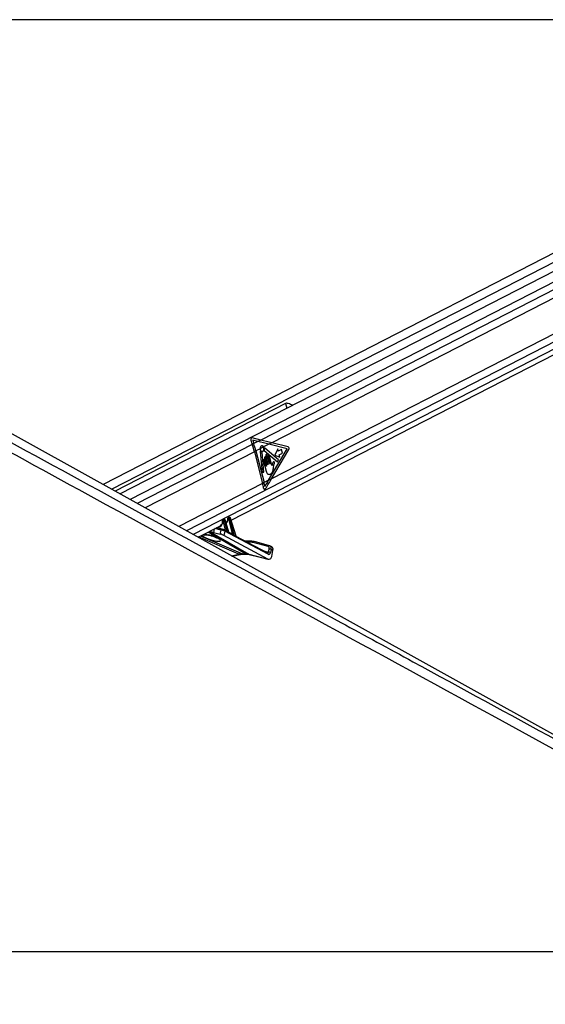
# Model space of a CAD drawing. Header units: millimetres. Extents: x 20 to 22981, y 40 to 19992.
# Tile 30 of 153: x 5284 to 6044, y 6536 to 7959. Entities that reach past the tile are written whole.
import ezdxf

# ---------------------------------------------------------------- set-up
doc = ezdxf.new("R2010")
doc.units = ezdxf.units.MM
doc.header["$LTSCALE"] = 2
doc.layers.add('COMPONENT_GEOMETRY', color=7, linetype='Continuous')
doc.styles.add('SLDTEXTSTYLE0', font='TXT', dxfattribs={"width": 0.75})
doc.dimstyles.new('SLDDIMSTYLE1', dxfattribs={"dimtxt": 100, "dimasz": 6.604, "dimexe": 0, "dimexo": 0.0625, "dimgap": 25, "dimtad": 0, "dimtih": 1, "dimtoh": 1, "dimdec": 1, "dimrnd": 1e-09, "dimzin": 12, "dimdsep": 46, "dimtxsty": 'SLDTEXTSTYLE0', "dimsah": 1, "dimcen": 0.09, "dimadec": 0, "dimazin": 3, "dimtfac": 1, "dimtdec": 1, "dimtofl": 0, "dimtmove": 0, "dimatfit": 3, "dimfxl": 1, "dimfrac": 2, "dimtolj": 1, "dimtzin": 12, "dimarcsym": 0})

# ---------------------------------------------------------------- blocks, each defined once
blk = doc.blocks.new('_D_4')
at = {"layer": 'COMPONENT_GEOMETRY', "color": 7}
for p, q in [((6756.8, 7959.5), (789.1, 7959.5)), ((795.5, 7959.5), (795.5, 5203.3)), ((595.4, 5183), (564.9, 5183)), ((564.9, 5183), (564.9, 5024.3)), ((995.5, 5183), (1026, 5183)), ((1026, 5183), (1026, 5024.3)), ((564.9, 5024.3), (595.4, 5024.3)), ((1026, 5024.3), (995.5, 5024.3)), ((795.5, 2118.5), (795.5, 4874.7)), ((6931, 2118.5), (789.1, 2118.5))]:
    blk.add_line(p, q, dxfattribs=at)
for points in [[(795.5, 7959.5), (794.5, 7952.9), (796.5, 7952.9)], [(795.5, 2118.5), (796.5, 2125.1), (794.5, 2125.1)]]:
    blk.add_solid(points, dxfattribs=at)
at = {"layer": 'COMPONENT_GEOMETRY', "color": 7, "char_height": 100, "attachment_point": 1, "style": 'SLDTEXTSTYLE0'}
for s, insert in [('9\'6.98"', (595.4, 5153.2)), ('2920.5mm', (467.3, 5003.6))]:
    blk.add_mtext(s, dxfattribs=dict(at, insert=insert))

msp = doc.modelspace()

# ---------------------------------------------------------------- linework, layer by layer
at = {"color": 7, "linetype": 'Continuous', "lineweight": 25}
for p, q in [((6605.91, 7904.86), (5404.92, 7287.66)), ((6619.97, 7885.97), (5429.33, 7274.09)), ((5589.9, 7236.12), (6635.01, 7773.21)), ((6374.84, 6748.91), (4581.99, 7744.75)), ((5668.36, 7404.73), (5422.04, 7278.14)), ((5618.41, 7351.74), (5620.31, 7345.6)), ((5632.67, 7351.95), (5620.23, 7354.97)), ((5622.47, 7346.71), (5620.31, 7345.6)), ((5620.98, 7351.53), (5622.47, 7346.71)), ((5628.36, 7349.73), (5620.98, 7351.53)), ((5628.36, 7349.73), (5622.47, 7346.71)), ((5632.67, 7351.95), (5628.36, 7349.73)), ((5644.15, 7345.83), (5636.64, 7341.97)), ((5648.46, 7348.04), (5644.15, 7345.83)), ((5670.7, 7339.15), (5644.15, 7345.83)), ((5672.08, 7342.1), (5648.46, 7348.04)), ((5625.44, 7336.22), (5623.29, 7335.11)), ((5623.29, 7335.11), (5635.08, 7289.22)), ((5631.47, 7339.31), (5625.44, 7336.22)), ((5625.44, 7336.22), (5637.23, 7290.33)), ((5636.64, 7341.97), (5631.47, 7339.31)), ((5631.64, 7335.35), (5634.34, 7304.96)), ((5637.06, 7305.45), (5634.51, 7334.2)), ((5637.63, 7336.89), (5656.56, 7320.26)), ((5657.94, 7323.48), (5638.26, 7340.26)), ((5645.18, 7317.6), (5642.03, 7329.85)), ((5643.91, 7293.76), (5670.7, 7339.15)), ((5648.2, 7295.96), (5673.1, 7338.14)), ((5657.05, 7339.09), (5652.95, 7330.31)), ((5652.95, 7330.31), (5660.08, 7327.29)), ((5657.84, 7335.99), (5657.05, 7339.09)), ((5662.71, 7338.49), (5657.84, 7335.99)), ((5659.28, 7330.39), (5664.15, 7332.89)), ((5660.08, 7327.29), (5659.28, 7330.39)), ((5664.15, 7332.89), (5662.71, 7338.49)), ((5636.44, 7321.51), (5640.21, 7306.83)), ((5637.94, 7325.7), (5640.83, 7314.46)), ((5640.55, 7314.32), (5638.44, 7322.54)), ((5639.75, 7328.68), (5642.9, 7316.43)), ((5642.62, 7316.29), (5639.94, 7326.72)), ((5643.04, 7327.18), (5645.46, 7317.75)), ((5648.72, 7315.1), (5645.31, 7328.35)), ((5650.89, 7311.05), (5651.63, 7315.88)), ((5656.56, 7320.26), (5657.94, 7323.48)), ((5634.34, 7304.96), (5637.06, 7305.45)), ((5637.23, 7290.33), (5635.08, 7289.22)), ((5643.91, 7293.76), (5637.23, 7290.33)), ((5648.2, 7295.96), (5643.91, 7293.76)), ((5577.84, 7236.1), (5577.56, 7236.1)), ((5578.64, 7237.77), (5577.67, 7237.27)), ((5578.96, 7237.85), (5577.99, 7237.35)), ((5577.99, 7237.35), (5578.27, 7237.35)), ((5578.27, 7237.35), (5579.24, 7237.85)), ((5581.85, 7221.72), (5578.3, 7235.64)), ((5579.24, 7237.85), (5578.96, 7237.85)), ((5579.49, 7237.91), (5579.2, 7237.91)), ((5580.66, 7236.49), (5579.67, 7235.98)), ((5579.67, 7235.98), (5583.71, 7220.17)), ((5586.18, 7218.81), (5580.66, 7236.49)), ((5586.6, 7218.55), (5580.92, 7236.76)), ((5582.33, 7232.23), (5582.94, 7232.54)), ((5585.83, 7238.3), (5585.21, 7238.3)), ((5586.37, 7240.02), (5585.32, 7239.47)), ((5586.7, 7240.09), (5585.64, 7239.55)), ((5585.64, 7239.55), (5586.27, 7239.55)), ((5586.27, 7239.55), (5587.32, 7240.09)), ((5591.74, 7216.5), (5586.29, 7237.84)), ((5587.32, 7240.09), (5586.7, 7240.09)), ((5587.56, 7240.15), (5586.94, 7240.15)), ((5588.74, 7238.74), (5587.66, 7238.18)), ((5587.66, 7238.18), (5593.68, 7214.63)), ((5596.81, 7212.85), (5588.74, 7238.74)), ((5597.17, 7212.8), (5589, 7239)), ((5542.01, 7211.51), (5575.37, 7228.65)), ((5564.09, 7218.51), (5573.98, 7216.04)), ((5577.02, 7223.08), (5568.61, 7225.18)), ((5573.98, 7216.04), (5575.2, 7221.79)), ((5577.02, 7223.08), (5577.27, 7222.98)), ((5580.64, 7220.18), (5579.32, 7213.95)), ((5580.15, 7221.86), (5579.94, 7221.93)), ((5582.17, 7220.78), (5580.15, 7221.86)), ((5643.01, 7186.88), (5580.64, 7220.18)), ((5591.66, 7215.71), (5586.76, 7218.32)), ((5642.98, 7179.97), (5579.32, 7213.95)), ((5597.17, 7212.79), (5597.17, 7212.8)), ((5642.52, 7188.56), (5597.18, 7212.76)), ((5618.1, 7205.78), (5610.26, 7205.78)), ((5643.31, 7197.92), (5621.63, 7203.8)), ((5645.17, 7199.19), (5623.49, 7205.07)), ((5606, 7187.47), (5610.34, 7187.47)), ((5607.4, 7187.13), (5611.74, 7187.13)), ((5615.13, 7186.93), (5642.98, 7179.97)), ((5643.79, 7189.97), (5644.73, 7194.38)), ((5645.74, 7198.94), (5645.17, 7199.19)), ((5645.37, 7199.12), (5645.17, 7199.19)), ((5648.52, 7197.61), (5645.86, 7198.93)), ((5647.5, 7193.81), (5646.57, 7189.39)), ((5650.17, 7192.5), (5647.5, 7193.81)), ((5648.31, 7183.74), (5650.17, 7192.5)), ((5591.41, 7184.07), (5602.77, 7186.6)), ((5615.88, 7186.64), (5643.72, 7179.68)), ((4051.92, 6612.47), (6591.82, 6612.47))]:
    msp.add_line(p, q, dxfattribs=at)
at = {"color": 8, "linetype": 'Continuous', "lineweight": 25}
for p, q in [((6617.76, 7897.75), (5417.26, 7280.8)), ((6615.22, 7867.99), (5443.87, 7266.02)), ((6614.74, 7856.64), (5632.67, 7351.95)), ((6614.74, 7844.62), (5648.46, 7348.04)), ((6623.51, 7785.45), (5525.04, 7220.94)), ((6618.92, 7794.82), (5648.2, 7295.96)), ((6629.4, 7777.89), (5534.94, 7215.44)), ((5668.36, 7404.73), (5670.13, 7397.84)), ((5620.31, 7345.6), (5454.25, 7260.26)), ((5623.29, 7335.11), (5465.49, 7254.01)), ((5635.08, 7289.22), (5514.07, 7227.03)), ((5610.34, 7187.47), (5556.34, 7218.87)), ((5558.38, 7219.92), (5615.13, 7186.93)), ((5565.12, 7223.38), (5564.09, 7218.51)), ((5575.2, 7221.79), (5566.34, 7224.01)), ((5568.99, 7225.37), (5581.85, 7221.72)), ((5588.39, 7217.46), (5591.74, 7216.5)), ((5600.73, 7186.93), (5542.66, 7211.84)), ((5545.62, 7213.36), (5606, 7187.47)), ((5557.35, 7214.58), (5557.17, 7214.85)), ((5616.76, 7204.44), (5612.77, 7204.44)), ((5590.4, 7184.63), (5600.73, 7186.93)), ((5615.13, 7186.93), (5615.88, 7186.64)), ((5636.43, 7191.81), (5643.79, 7189.97)), ((5645.65, 7198.98), (5645.37, 7199.12))]:
    msp.add_line(p, q, dxfattribs=at)
at = {"color": 7, "linetype": 'Continuous', "lineweight": 25, "flags": 128}
for points in [[(5631.47, 7339.31), (5631.77, 7337.67), (5632.51, 7336.34), (5633.56, 7335.55), (5634.76, 7335.44), (5635.88, 7336.01), (5636.75, 7337.19), (5637.2, 7338.75), (5637.16, 7340.45), (5636.64, 7341.97)], [(5632.11, 7335.71), (5632.04, 7335.77), (5631.96, 7335.8), (5631.87, 7335.79), (5631.79, 7335.75), (5631.72, 7335.68), (5631.67, 7335.58), (5631.65, 7335.47), (5631.64, 7335.35)], [(5638.26, 7340.26), (5638.19, 7340.3), (5638.11, 7340.31), (5638.04, 7340.3), (5637.96, 7340.25), (5637.9, 7340.18), (5637.86, 7340.09), (5637.83, 7339.99), (5637.83, 7339.88)], [(5642.03, 7329.85), (5641.78, 7330.42), (5641.4, 7330.82), (5640.95, 7330.97), (5640.48, 7330.87), (5640.07, 7330.53), (5639.8, 7329.99), (5639.68, 7329.34), (5639.75, 7328.68)], [(5645.31, 7328.35), (5645.07, 7328.92), (5644.69, 7329.32), (5644.23, 7329.47), (5643.76, 7329.37), (5643.36, 7329.03), (5643.08, 7328.49), (5642.97, 7327.84), (5643.04, 7327.18)], [(5638.44, 7322.54), (5638.22, 7323.04), (5637.89, 7323.38), (5637.49, 7323.52), (5637.08, 7323.44), (5636.72, 7323.13), (5636.48, 7322.66), (5636.38, 7322.09), (5636.44, 7321.51)], [(5639.94, 7326.72), (5639.72, 7327.22), (5639.39, 7327.57), (5638.99, 7327.71), (5638.58, 7327.62), (5638.22, 7327.32), (5637.98, 7326.85), (5637.88, 7326.28), (5637.94, 7325.7)], [(5642.9, 7316.43), (5642.91, 7316.35), (5642.9, 7316.27), (5642.86, 7316.2), (5642.81, 7316.16), (5642.75, 7316.15), (5642.69, 7316.17), (5642.65, 7316.22), (5642.62, 7316.29)], [(5645.46, 7317.75), (5645.47, 7317.67), (5645.46, 7317.59), (5645.42, 7317.52), (5645.37, 7317.48), (5645.31, 7317.46), (5645.25, 7317.48), (5645.21, 7317.53), (5645.18, 7317.6)], [(5640.83, 7314.46), (5640.84, 7314.38), (5640.83, 7314.3), (5640.79, 7314.23), (5640.74, 7314.19), (5640.68, 7314.17), (5640.63, 7314.19), (5640.58, 7314.24), (5640.55, 7314.32)], [(5579.2, 7237.91), (5579.09, 7237.9), (5578.96, 7237.85)], [(5579.49, 7237.91), (5579.37, 7237.9), (5579.24, 7237.85)], [(5586.7, 7240.09), (5586.83, 7240.14), (5586.94, 7240.15)], [(5587.32, 7240.09), (5587.45, 7240.14), (5587.56, 7240.15)], [(5618.56, 7205.67), (5618.29, 7205.76), (5618.1, 7205.78)]]:
    msp.add_lwpolyline(points, dxfattribs=at)
at = {"color": 8, "linetype": 'Continuous', "lineweight": 25, "flags": 128}
for points in [[(5576.98, 7235.9), (5576.98, 7235.9), (5577.01, 7235.84), (5577.07, 7235.78), (5577.17, 7235.74), (5577.3, 7235.7)], [(5580.92, 7236.76), (5580.92, 7236.75), (5580.91, 7236.7), (5580.86, 7236.63), (5580.78, 7236.57), (5580.66, 7236.49)], [(5584.95, 7237.97), (5584.82, 7238.03), (5584.72, 7238.1), (5584.65, 7238.18), (5584.63, 7238.26), (5584.62, 7238.28)], [(5588.74, 7238.74), (5588.85, 7238.81), (5588.94, 7238.88), (5588.99, 7238.94), (5589, 7238.99), (5589, 7239)], [(5606, 7187.47), (5606.81, 7187.19), (5607.4, 7187.13)], [(5610.34, 7187.47), (5611.15, 7187.19), (5611.72, 7187.13)]]:
    msp.add_lwpolyline(points, dxfattribs=at)
at = {"color": 7, "linetype": 'Continuous', "lineweight": 25}
for centre, radius, start, end in [((5406.39, 7279.34), 223.95, 14.41876, 17.2083), ((5408.54, 7280.45), 223.95, 14.41876, 17.2083), ((5634.49, 7337.55), 3, 217.76359, 265.08472), ((5634.16, 7334.21), 0.35, 357.8989, 77.49995), ((5637.99, 7337.23), 0.502, 160.30246, 223.55564), ((5631.1, 7339.47), 6.74, 342.14593, 3.45079), ((5670.8, 7339.66), 2.75, 326.45167, 62.45976), ((5424.72, 7235.15), 217.2, 12.56645, 14.41461), ((5426.33, 7236.12), 217.76, 12.92744, 14.41318), ((5578.65, 7236.42), 1.13, 125.33518, 196.56223), ((5578.93, 7236.42), 1.13, 125.33518, 196.56223), ((5577.96, 7239.94), 4.31, 274.55518, 293.40825), ((5586.3, 7238.62), 1.13, 125.33518, 196.56223), ((5586.92, 7238.62), 1.13, 125.33518, 196.56223), ((5585.95, 7242.14), 4.31, 274.55518, 293.40825), ((5584.12, 7220.03), 0.439, 161.61835, 209.08894), ((5586.61, 7218.67), 0.451, 161.98185, 206.25298), ((5594.15, 7214.48), 0.492, 162.8927, 197.28954), ((5597.3, 7212.7), 0.511, 163.15887, 193.25235), ((5616.82, 7185.87), 18.57, 74.98734, 90.19035), ((5618.63, 7186.12), 19.54, 74.98734, 90.19035), ((5643.93, 7183.63), 6.33, 65.406, 91.22324), ((5644.87, 7188.05), 6.33, 65.406, 91.22324)]:
    msp.add_arc(centre, radius, start, end, dxfattribs=at)
at = {"color": 8, "linetype": 'Continuous', "lineweight": 25}
for centre, radius, start, end in [((5576.83, 7221.42), 1.67, 83.26181, 167.01175), ((5579.32, 7220.7), 1.42, 338.46559, 54.32168), ((5581.21, 7221.65), 0.648, 302.12693, 5.8341), ((5581.31, 7221.63), 0.833, 307.35153, 356.43209), ((5591.14, 7216.43), 0.61, 292.4358, 7.13001), ((5591.17, 7216.42), 0.641, 293.08152, 4.24658), ((5550.31, 7222.58), 8.01, 256.37849, 288.08892), ((5618.31, 7204.23), 1.57, 97.93795, 172.30364), ((5623.27, 7203.4), 1.68, 82.42643, 166.29677), ((5602.19, 7189.48), 2.93, 240.19745, 281.09004), ((5641.69, 7187.4), 1.42, 338.46559, 54.32168), ((5644.95, 7197.52), 1.68, 82.42643, 166.29677)]:
    msp.add_arc(centre, radius, start, end, dxfattribs=at)
at = {"color": 7, "linetype": 'Continuous', "lineweight": 25}
for centre, major_axis, ratio, start_param, end_param in [((5620.03, 7352.57), (-0.24, 2.43), 0.7207392, 6.0372007, 8.1326028), ((5531.01, 7345.83), (249.46, -50.36), 0.0977317, 1.1199105, 1.1897237), ((5535.32, 7348.04), (249.46, -50.36), 0.0977317, 1.1199105, 1.1897237), ((5530.77, 7293.76), (165.79, 238.22), 0.3281908, 4.9004571, 4.93695), ((5535.06, 7295.96), (165.79, 238.22), 0.3281908, 4.8784607, 4.93695), ((5569.18, 7237.84), (-4.54, 10.03), 0.6728942, 3.1747413, 3.5170201), ((5577.67, 7235.63), (-0.208, 0.455), 0.6722722, 5.9843781, 7.3944837), ((5577.95, 7235.63), (-0.208, 0.455), 0.6722722, 4.4484883, 5.9843781), ((5578.62, 7235.93), (-0.67, 1.34), 0.667317, 4.428083, 5.9639727), ((5579.62, 7236.45), (-0.71, 1.32), 0.6616964, 4.4084912, 5.944381), ((5576.74, 7241.72), (-4.54, 10.03), 0.6728942, 3.2846266, 3.37025), ((5585.32, 7237.82), (-0.208, 0.455), 0.6722722, 5.9843781, 7.2486115), ((5585.94, 7237.82), (-0.208, 0.455), 0.6722722, 4.4484883, 5.9843781), ((5586.62, 7238.13), (-0.67, 1.34), 0.667317, 4.428083, 5.9639727), ((5587.69, 7238.69), (-0.71, 1.32), 0.6616964, 4.4084912, 5.944381), ((5557.46, 7222.05), (9.43, -3.74), 0.1227735, 4.9117535, 5.5392213), ((5576.63, 7214.63), (3.77, -1.5), 0.1227735, 0.8256764, 2.3976287), ((5577.86, 7220.43), (3.84, -1.17), 0.1943779, 0.8217162, 2.3936685), ((5578.6, 7222.27), (1.89, -0.75), 0.1227735, 0.8256764, 2.3976287), ((5582.82, 7220.88), (1.24, -0.89), 0.1447744, 2.2469792, 2.5565144), ((5535.84, 7243.04), (74.5, -38.78), 0.0278678, 0.8434322, 0.8875813), ((5536.19, 7243.06), (74.14, -38.79), 0.0223659, 0.8421465, 0.8862956), ((5592.71, 7215.66), (1.24, -0.89), 0.1447744, 2.4713168, 2.5565144), ((5535.84, 7243.04), (74.5, -38.78), 0.0278678, 0.6267045, 0.6965384), ((5536.19, 7243.06), (74.14, -38.79), 0.0223659, 0.6254189, 0.6952527), ((5596.68, 7149.7), (18.43, 35.57), 0.6894012, 0.3356831, 0.5119979), ((5601.02, 7149.7), (17.75, 35.91), 0.6596861, 0.1462351, 0.3225499), ((5643.9, 7190.71), (-0.16, 4.08), 0.6824235, 2.7623598, 4.3579059), ((5641.86, 7194.21), (1.77, 3.59), 0.6675995, 5.076761, 6.4133328), ((5643.2, 7193.55), (2.66, 5.38), 0.6678917, 6.283093, 6.4133788), ((5645.87, 7192.23), (2.66, 5.38), 0.6675995, 5.076761, 6.283047), ((5644.31, 7185.71), (-0.23, 6.12), 0.6824235, 2.7623598, 4.3579059)]:
    msp.add_ellipse(centre, major_axis=major_axis, ratio=ratio, start_param=start_param, end_param=end_param, dxfattribs=at)
at = {"color": 8, "linetype": 'Continuous', "lineweight": 25}
for centre, major_axis, ratio, start_param, end_param in [((5568.51, 7237.53), (-5, 10.92), 0.6722722, 2.7677048, 4.2528911), ((5578.34, 7235.93), (-0.67, 1.34), 0.667317, 5.9639727, 6.2891422), ((5579.34, 7236.45), (-0.71, 1.32), 0.6616964, 5.944381, 6.2734964), ((5576.07, 7241.42), (-5, 10.92), 0.6722722, 3.362704, 4.1070188), ((5585.99, 7238.13), (-0.67, 1.34), 0.667317, 5.9639727, 6.2938173), ((5587.07, 7238.69), (-0.71, 1.32), 0.6616964, 5.944381, 6.2734964), ((5561.27, 7210.62), (13.1, -4.08), 0.2216761, 3.1527091, 8.2406214), ((5642.46, 7190.62), (-0.48, 2.09), 0.5968415, 2.8476041, 4.2599434), ((5643.2, 7193.55), (2.66, 5.38), 0.6678917, 5.076807, 6.283093)]:
    msp.add_ellipse(centre, major_axis=major_axis, ratio=ratio, start_param=start_param, end_param=end_param, dxfattribs=at)
at = {"color": 7, "linetype": 'Continuous', "lineweight": 25}
for points, knots in [([(6591.82, 6612.47), (6385.14, 6725.29), (5990.82, 6940.55), (5458.3, 7231.57), (5063.47, 7447.73), (4787.38, 7599.42), (4635.48, 7683.21), (4552.76, 7729.14), (4538.7, 7736.95)], [0, 0, 0, 0, 0.3015454, 0.5753359, 0.7773277, 0.8783239, 0.9793204, 1, 1, 1, 1]), ([(5678.64, 7402.21), (5678.56, 7402.25), (5677.64, 7402.64), (5675.4, 7403.54), (5672.67, 7404.56), (5670.43, 7405.07), (5669.11, 7405.05), (5668.55, 7404.81), (5668.36, 7404.73)], [0, 0, 0, 0, 0.0253917, 0.2875047, 0.599755, 0.7895265, 0.9312571, 1, 1, 1, 1]), ([(5636.64, 7341.97), (5636.42, 7342.31), (5635.97, 7342.98), (5635.04, 7343.52), (5634.05, 7343.62), (5633.1, 7343.25), (5632.29, 7342.46), (5631.72, 7341.33), (5631.48, 7340.22), (5631.47, 7339.54), (5631.47, 7339.31)], [0, 0, 0, 0, 0.1335987, 0.2671966, 0.4008119, 0.5344211, 0.6680123, 0.8016105, 0.9352267, 1, 1, 1, 1]), ([(5648.88, 7315.28), (5648.86, 7315.24), (5648.81, 7315.17), (5648.75, 7315.11), (5648.72, 7315.1), (5648.72, 7315.1)], [0, 0, 0, 0, 0.5139901, 0.9849014, 1, 1, 1, 1]), ([(5649.27, 7317.07), (5649.22, 7316.75), (5649.13, 7316.14), (5648.96, 7315.56), (5648.88, 7315.28)], [0, 0, 0, 0, 0.5191471, 1, 1, 1, 1]), ([(5650.61, 7319.84), (5650.29, 7319.41), (5649.7, 7318.62), (5649.4, 7317.55), (5649.27, 7317.07)], [0, 0, 0, 0, 0.5468478, 1, 1, 1, 1]), ([(5651.63, 7315.88), (5651.8, 7316.65), (5652.02, 7317.62), (5652.33, 7318.79), (5652.3, 7319.44), (5652.14, 7319.93), (5651.92, 7320.22), (5651.6, 7320.41), (5651.09, 7320.34), (5650.77, 7320.01), (5650.61, 7319.84)], [0, 0, 0, 0, 0.369532, 0.4622338, 0.5578405, 0.6537113, 0.7001721, 0.7470017, 0.8728446, 1, 1, 1, 1]), ([(5640.21, 7306.83), (5640.49, 7305.94), (5641.02, 7304.24), (5642.68, 7302.57), (5644.63, 7302.15), (5646.55, 7302.74), (5648.3, 7303.92), (5649.77, 7305.81), (5650.52, 7308.38), (5650.77, 7310.16), (5650.89, 7311.05)], [0, 0, 0, 0, 0.13106022, 0.25102357, 0.3769161, 0.50135521, 0.62716094, 0.75065015, 0.87535654, 1, 1, 1, 1]), ([(5636.71, 7282.41), (5636.79, 7282.16), (5636.94, 7281.66), (5637.36, 7281.12), (5637.89, 7280.81), (5638.46, 7280.78), (5639.02, 7281.02), (5639.38, 7281.38), (5639.55, 7281.63), (5639.57, 7281.68)], [0, 0, 0, 0, 0.16108, 0.3221601, 0.483216, 0.6440788, 0.8046787, 0.9651276, 1, 1, 1, 1]), ([(5436.47, 7258.52), (5540.43, 7201.78), (5679.05, 7126.12), (5886.93, 7012.69), (6060.15, 6918.18), (6257.49, 6810.53), (6444.29, 6708.62), (6561.81, 6644.52), (6620.57, 6612.47)], [0, 0, 0, 0, 0.2633228, 0.351097, 0.5266455, 0.7021941, 0.8510971, 1, 1, 1, 1]), ([(5577.03, 7234.26), (5577, 7233.63), (5576.93, 7232.24), (5576.43, 7230.61), (5575.87, 7229.83), (5575.65, 7229.52)], [0, 0, 0, 0, 0.3319968, 0.7358738, 1, 1, 1, 1]), ([(5577.68, 7237.26), (5577.57, 7237.2), (5577.34, 7237.07), (5577.1, 7236.73), (5576.97, 7236.32), (5576.98, 7236.04), (5576.98, 7235.9)], [0, 0, 0, 0, 0.22027032, 0.48810885, 0.7519096, 1, 1, 1, 1]), ([(5576.98, 7235.9), (5577.03, 7235.48), (5577.09, 7234.91), (5577.04, 7234.39), (5577.03, 7234.26)], [0, 0, 0, 0, 0.7430566, 1, 1, 1, 1]), ([(5579.2, 7237.91), (5579.05, 7237.9), (5578.85, 7237.89), (5578.68, 7237.78), (5578.64, 7237.75)], [0, 0, 0, 0, 0.7619394, 1, 1, 1, 1]), ([(5580.92, 7236.76), (5580.87, 7236.9), (5580.74, 7237.22), (5580.37, 7237.62), (5579.92, 7237.87), (5579.62, 7237.9), (5579.49, 7237.91)], [0, 0, 0, 0, 0.2251996, 0.5302796, 0.7936761, 1, 1, 1, 1]), ([(5584.5, 7236.86), (5584.39, 7236.24), (5584.16, 7234.91), (5583.45, 7233.47), (5582.8, 7232.86), (5582.54, 7232.62)], [0, 0, 0, 0, 0.3480466, 0.7435867, 1, 1, 1, 1]), ([(5584.62, 7238.28), (5584.62, 7237.88), (5584.63, 7237.37), (5584.52, 7236.94), (5584.5, 7236.86)], [0, 0, 0, 0, 0.812174, 1, 1, 1, 1]), ([(5585.33, 7239.46), (5585.22, 7239.4), (5584.99, 7239.27), (5584.76, 7238.93), (5584.64, 7238.58), (5584.63, 7238.36), (5584.62, 7238.28)], [0, 0, 0, 0, 0.2435753, 0.5456189, 0.8429484, 1, 1, 1, 1]), ([(5586.94, 7240.15), (5586.78, 7240.14), (5586.58, 7240.13), (5586.41, 7240.02), (5586.37, 7240)], [0, 0, 0, 0, 0.7600039, 1, 1, 1, 1]), ([(5589, 7239), (5588.94, 7239.14), (5588.81, 7239.47), (5588.45, 7239.86), (5588, 7240.11), (5587.69, 7240.14), (5587.56, 7240.15)], [0, 0, 0, 0, 0.2251996, 0.5302796, 0.7936761, 1, 1, 1, 1]), ([(5582.14, 7221.58), (5582.27, 7221.49), (5582.6, 7221.27), (5583.08, 7220.79), (5583.47, 7220.39), (5583.67, 7220.21), (5583.71, 7220.17)], [0, 0, 0, 0, 0.2052766, 0.54887, 0.9210651, 1, 1, 1, 1]), ([(5583.74, 7219.82), (5583.69, 7219.85), (5583.43, 7219.99), (5582.93, 7220.31), (5582.44, 7220.65), (5582.18, 7220.77), (5582.17, 7220.77)], [0, 0, 0, 0, 0.1039431, 0.5686154, 0.9824274, 1, 1, 1, 1]), ([(5586.77, 7218.32), (5586.77, 7218.32), (5586.77, 7218.32), (5586.73, 7218.34), (5586.67, 7218.41), (5586.61, 7218.49), (5586.6, 7218.54), (5586.6, 7218.55)], [0, 0, 0, 0, 0.005296, 0.3315649, 0.6231276, 0.9528899, 1, 1, 1, 1]), ([(5593.68, 7214.34), (5593.63, 7214.37), (5593.37, 7214.52), (5592.84, 7214.91), (5592.22, 7215.39), (5591.79, 7215.63), (5591.66, 7215.7)], [0, 0, 0, 0, 0.0838829, 0.4422626, 0.8292932, 1, 1, 1, 1]), ([(5591.81, 7216.47), (5591.89, 7216.43), (5592.1, 7216.3), (5592.52, 7215.9), (5593.02, 7215.35), (5593.43, 7214.86), (5593.64, 7214.66), (5593.68, 7214.63)], [0, 0, 0, 0, 0.1052615, 0.2802231, 0.6261442, 0.9328781, 1, 1, 1, 1]), ([(5552.74, 7215.12), (5552.73, 7215.12), (5552.68, 7215.11), (5552.95, 7215.14), (5553.57, 7215.13), (5554.75, 7215.03), (5556.09, 7214.85), (5557.02, 7214.64), (5557.36, 7214.56)], [0, 0, 0, 0, 0.0279822, 0.1721375, 0.351995, 0.5926157, 0.8499065, 1, 1, 1, 1]), ([(5557.35, 7214.58), (5557.75, 7214.49), (5558.96, 7214.22), (5561.04, 7213.65), (5563.5, 7212.85), (5565.85, 7211.96), (5567.78, 7211.09), (5569.1, 7210.39), (5569.85, 7209.91), (5569.94, 7209.83), (5569.98, 7209.8)], [0, 0, 0, 0, 0.0659107, 0.1991859, 0.3450874, 0.5022348, 0.6640232, 0.7976124, 0.9104647, 1, 1, 1, 1]), ([(5597.19, 7212.75), (5597.19, 7212.75), (5597.19, 7212.74), (5597.18, 7212.78), (5597.17, 7212.8)], [0, 0, 0, 0, 0.5890957, 1, 1, 1, 1]), ([(5602.77, 7186.6), (5603.18, 7186.68), (5604.78, 7187.02), (5606.28, 7187.08), (5607.4, 7187.13)], [0, 0, 0, 0, 0.2505859, 1, 1, 1, 1]), ([(5611.74, 7187.13), (5612.1, 7187.13), (5613.56, 7187.1), (5614.89, 7186.84), (5615.88, 7186.64)], [0, 0, 0, 0, 0.25046179, 1, 1, 1, 1])]:
    msp.add_open_spline(points, degree=3, knots=knots, dxfattribs=at)
at = {"color": 8, "linetype": 'Continuous', "lineweight": 25}
for points, knots in [([(4560.95, 7736.95), (4575.21, 7729.14), (4641.7, 7692.75), (4812.31, 7599.41), (5020.48, 7485.66), (5245.85, 7362.58), (5367.15, 7296.36), (5436.47, 7258.52)], [0, 0, 0, 0, 0.0486818, 0.2270524, 0.5837964, 0.7621693, 1, 1, 1, 1]), ([(5549.75, 7215.49), (5550.42, 7215.54), (5551.79, 7215.64), (5554.5, 7215.37), (5556.39, 7215), (5557.17, 7214.85)], [0, 0, 0, 0, 0.3569142, 0.7335111, 1, 1, 1, 1]), ([(5586.18, 7218.81), (5586.26, 7218.74), (5586.41, 7218.61), (5586.56, 7218.53), (5586.62, 7218.53), (5586.6, 7218.54), (5586.6, 7218.55)], [0, 0, 0, 0, 0.3999514, 0.6950117, 0.9693043, 1, 1, 1, 1]), ([(5586.76, 7218.32), (5586.77, 7218.32), (5586.82, 7218.3), (5586.81, 7218.27), (5586.73, 7218.25), (5586.51, 7218.31), (5586.32, 7218.41), (5586.2, 7218.47)], [0, 0, 0, 0, 0.0156717, 0.2255313, 0.4524433, 0.6939363, 1, 1, 1, 1]), ([(5597.18, 7212.75), (5597.19, 7212.74), (5597.28, 7212.7), (5597.34, 7212.6), (5597.34, 7212.49), (5597.23, 7212.43), (5597.04, 7212.46), (5596.88, 7212.54), (5596.8, 7212.59)], [0, 0, 0, 0, 0.037469, 0.2343507, 0.4349961, 0.5951708, 0.7955305, 1, 1, 1, 1]), ([(5596.81, 7212.85), (5596.87, 7212.8), (5596.98, 7212.71), (5597.08, 7212.67), (5597.14, 7212.66), (5597.16, 7212.68), (5597.18, 7212.72), (5597.17, 7212.76), (5597.16, 7212.8)], [0, 0, 0, 0, 0.3009649, 0.5156707, 0.5726705, 0.7519167, 0.7880445, 1, 1, 1, 1])]:
    msp.add_open_spline(points, degree=3, knots=knots, dxfattribs=at)

# ---------------------------------------------------------------- dimensions: what is measured, and where the dimension line sits
at = {"layer": 'COMPONENT_GEOMETRY', "color": 7}
dim = msp.add_linear_dim(base=(795.47, 7959.49), p1=(6933.49, 2118.49), p2=(6759.31, 7959.49), angle=90, dimstyle='SLDDIMSTYLE1', dxfattribs=at)
dim.commit()
dim.dimension.update_dxf_attribs({"geometry": '_D_4', "text_midpoint": (795.47, 5038.99), "dimtype": 160})

doc.saveas('drawing.dxf')
